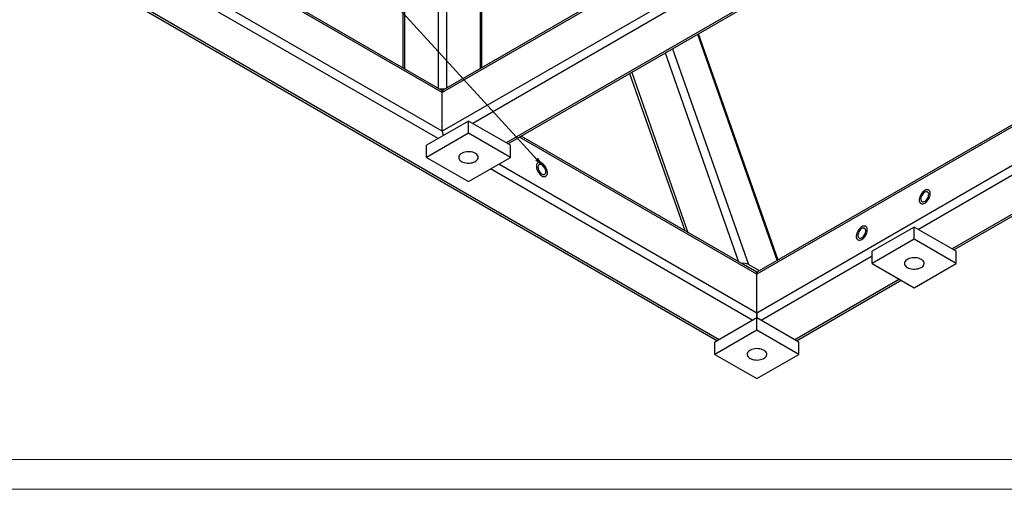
# Model space of a CAD drawing. Header units: millimetres. Extents: x 0 to 841, y 0 to 594.
# Tile 10 of 19: x 452 to 618, y 0 to 79. Entities that reach past the tile are written whole.
import ezdxf

# ---------------------------------------------------------------- set-up
doc = ezdxf.new("R2010")
doc.units = ezdxf.units.MM
doc.layers.add('NOTES', color=6, linetype='Continuous')
doc.layers.add('TRAIT-FORT', color=4, linetype='Continuous', lineweight=25)
doc.styles.add('SLDTEXTSTYLE1', font='TXT', dxfattribs={"width": 0.620748})
doc.dimstyles.new('SLDDIMSTYLE11', dxfattribs={"dimtxt": 0.18, "dimasz": 2, "dimexe": 0, "dimexo": 0.0625, "dimgap": 0, "dimtad": 0, "dimtih": 1, "dimtoh": 1, "dimdec": 0, "dimrnd": 1e-09, "dimzin": 0, "dimdsep": 46, "dimtxsty": 'Standard', "dimsah": 1, "dimcen": 0.09, "dimadec": 0, "dimazin": 0, "dimtfac": 2, "dimtdec": 0, "dimtofl": 0, "dimtmove": 0, "dimatfit": 3, "dimfxl": 1, "dimfrac": 2, "dimtolj": 1, "dimtzin": 0, "dimarcsym": 0})

# ---------------------------------------------------------------- blocks, each defined once
blk = doc.blocks.new('SW_NOTE_0')
at = {"layer": 'NOTES', "color": 0, "char_height": 3.5, "attachment_point": 1, "style": 'SLDTEXTSTYLE1'}
for s, insert in [('SOUDURES :  A=3 CONTINUE ETANCHE', (0, 4.51)), ('TOLERANCE GENERALE : ± 1 mm', (0, -0.01)), ('TOLERANCE DE PLANEITE : ± 1 mm/m', (0, -4.54)), ('PEINTURE EPOXY EP: 60µ', (0, -9.07)), ('COULEUR : BLANC RAL 9010', (0, -13.59))]:
    blk.add_mtext(s, dxfattribs=dict(at, insert=insert))

msp = doc.modelspace()

# ---------------------------------------------------------------- linework, layer by layer
at = {"lineweight": 18}
for p, q in [((836, 5), (5, 5)), ((841, 0), (0, 0))]:
    msp.add_line(p, q, dxfattribs=at)
at = {"layer": 'TRAIT-FORT', "lineweight": 25}
for p, q in [((522.897548, 113.152238), (522.897548, 67.559946)), ((603.390604, 112.872929), (523.604655, 66.813481)), ((603.097629, 113.042059), (523.811802, 67.271325)), ((524.311762, 113.152238), (524.311762, 67.559946)), ((517.240694, 109.886606), (517.240694, 70.825578)), ((609.048378, 109.606765), (523.604655, 60.281154)), ((529.968616, 109.886606), (529.968616, 70.825578)), ((516.947801, 109.478402), (516.947801, 70.994662)), ((609.341352, 108.142947), (528.731179, 61.607685)), ((530.261509, 70.994662), (530.261509, 109.478402)), ((613.937259, 104.264843), (534.388033, 58.342052)), ((534.680893, 58.172988), (614.230118, 104.095778)), ((523.604655, 66.813481), (474.754628, 95.014001)), ((523.668183, 67.115068), (475.047602, 95.183132)), ((523.604655, 60.281154), (469.096854, 91.747838)), ((522.897548, 59.056409), (468.803879, 90.28402)), ((570.273703, 25.175473), (464.207973, 86.405915)), ((463.915113, 86.236851), (569.980843, 25.006408)), ((662.081386, 78.991461), (576.637664, 29.66585)), ((566.624291, 76.613519), (580.029341, 38.494411)), ((580.203383, 38.594884), (566.798333, 76.713992)), ((662.374361, 77.527643), (603.861275, 43.748757)), ((561.185345, 73.473682), (573.547429, 38.320392)), ((562.418211, 74.185401), (575.197335, 37.846201)), ((641.586927, 74.030849), (576.637664, 36.536438)), ((641.685807, 73.74967), (576.637664, 36.198176)), ((666.970268, 73.649538), (609.518129, 40.483125)), ((609.810988, 40.31406), (667.263127, 73.480474)), ((555.173101, 70.002888), (564.472292, 43.559357)), ((555.52849, 70.20805), (565.008732, 43.249677)), ((523.604655, 60.281154), (523.604655, 66.813481)), ((528.024072, 62.015889), (520.953005, 57.933848)), ((528.024072, 59.974537), (528.024072, 62.015889)), ((535.09514, 57.933848), (528.024072, 62.015889)), ((528.024072, 59.974537), (520.953005, 55.892496)), ((535.09514, 55.892496), (528.024072, 59.974537)), ((576.637664, 36.198176), (536.626471, 59.296146)), ((576.637664, 36.536438), (536.919445, 59.465277)), ((520.953005, 55.892496), (520.953005, 57.933848)), ((535.09514, 55.892496), (535.09514, 57.933848)), ((520.953005, 55.892496), (528.024072, 51.810455)), ((528.024072, 51.810455), (535.09514, 55.892496)), ((576.637664, 29.66585), (533.150999, 54.770167)), ((575.930557, 28.441105), (531.73667, 53.953693)), ((603.154168, 44.156961), (596.0831, 40.074921)), ((603.154168, 42.115609), (603.154168, 44.156961)), ((610.225236, 40.074921), (603.154168, 44.156961)), ((603.154168, 42.115609), (596.0831, 38.033569)), ((610.225236, 38.033569), (603.154168, 42.115609)), ((596.0831, 38.033569), (596.0831, 40.074921)), ((610.225236, 38.033569), (610.225236, 40.074921)), ((596.0831, 39.258513), (577.34477, 28.441105)), ((576.698357, 36.571475), (574.843782, 37.642099)), ((577.051911, 36.775577), (575.197335, 37.846201)), ((576.637664, 36.198176), (576.637664, 36.536438)), ((576.637664, 36.536438), (576.637664, 36.198176)), ((596.0831, 38.033569), (603.154168, 33.951528)), ((603.154168, 33.951528), (610.225236, 38.033569)), ((576.637664, 29.66585), (576.637664, 36.198176)), ((600.679007, 35.380408), (583.001625, 25.175473)), ((583.294484, 25.006408), (600.971866, 35.211344)), ((576.637664, 28.849309), (569.566596, 24.767269)), ((576.637664, 28.849309), (576.637664, 29.66585)), ((576.637664, 29.66585), (576.637664, 28.849309)), ((576.637664, 26.807957), (576.637664, 28.849309)), ((583.708731, 24.767269), (576.637664, 28.849309)), ((576.637664, 26.807957), (569.566596, 22.725917)), ((583.708731, 22.725917), (576.637664, 26.807957)), ((569.566596, 22.725917), (569.566596, 24.767269)), ((583.708731, 22.725917), (583.708731, 24.767269)), ((569.566596, 22.725917), (576.637664, 18.643876)), ((576.637664, 18.643876), (583.708731, 22.725917))]:
    msp.add_line(p, q, dxfattribs=at)
at = {"layer": 'TRAIT-FORT', "lineweight": 25, "flags": 128}
for points in [[(529.195218, 56.568584), (528.986481, 56.670643), (528.751492, 56.751477), (528.49666, 56.80888), (528.228938, 56.841286), (527.955628, 56.847812), (527.684184, 56.828279), (527.422012, 56.783221), (527.176263, 56.713866), (526.953639, 56.622106), (526.760214, 56.510444), (526.601264, 56.381926), (526.481125, 56.240058), (526.403073, 56.088709), (526.369237, 55.932008), (526.380541, 55.774229), (526.436677, 55.619677), (526.536112, 55.472566), (526.676135, 55.336909), (526.852927, 55.216408), (527.061664, 55.114349), (527.296653, 55.033515), (527.551484, 54.976112), (527.819206, 54.943706), (528.092517, 54.93718), (528.36396, 54.956713), (528.626132, 55.001771), (528.871882, 55.071126), (529.094505, 55.162886), (529.28793, 55.274548), (529.44688, 55.403066), (529.56702, 55.544934), (529.645072, 55.696283), (529.678908, 55.852984), (529.667603, 56.010763), (529.611468, 56.165315), (529.512032, 56.312426), (529.372009, 56.448083), (529.195218, 56.568584)], [(540.398441, 54.924181), (540.227907, 55.00438), (540.063181, 55.045352), (539.909871, 55.045702), (539.773199, 55.005419), (539.657819, 54.925872), (539.56766, 54.809773), (539.505792, 54.661074), (539.474322, 54.484838), (539.474322, 54.287068), (539.505792, 54.074499), (539.56766, 53.854369), (539.657819, 53.634174), (539.773199, 53.421412), (539.909871, 53.22333), (540.063181, 53.046673), (540.227907, 52.897456), (540.398441, 52.780761), (540.568975, 52.700562), (540.733701, 52.65959), (540.887011, 52.65924), (541.023683, 52.699523), (541.139063, 52.77907), (541.229222, 52.895169), (541.29109, 53.043868), (541.32256, 53.220104), (541.32256, 53.417874), (541.29109, 53.630443), (541.229222, 53.850574), (541.139063, 54.070769), (541.023683, 54.28353), (540.887011, 54.481612), (540.733701, 54.658269), (540.568975, 54.807486), (540.398441, 54.924181)], [(540.398441, 54.924181), (540.227907, 55.00438), (540.063181, 55.045352), (539.909871, 55.045702), (539.773199, 55.005419), (539.657819, 54.925872), (539.56766, 54.809773), (539.505792, 54.661074), (539.474322, 54.484838), (539.474322, 54.287068), (539.505792, 54.074499), (539.56766, 53.854369), (539.657819, 53.634174), (539.773199, 53.421412), (539.909871, 53.22333), (540.063181, 53.046673), (540.227907, 52.897456), (540.398441, 52.780761), (540.568975, 52.700562), (540.733701, 52.65959), (540.887011, 52.65924), (541.023683, 52.699523), (541.139063, 52.77907), (541.229222, 52.895169), (541.29109, 53.043868), (541.32256, 53.220104), (541.32256, 53.417874), (541.29109, 53.630443), (541.229222, 53.850574), (541.139063, 54.070769), (541.023683, 54.28353), (540.887011, 54.481612), (540.733701, 54.658269), (540.568975, 54.807486), (540.398441, 54.924181)], [(540.398441, 54.617978), (540.255934, 54.682348), (540.120091, 54.707914), (539.997263, 54.693481), (539.893194, 54.639723), (539.81275, 54.549153), (539.759692, 54.426008), (539.736501, 54.276045), (539.744261, 54.106276), (539.782611, 53.924639), (539.849756, 53.739628), (539.942556, 53.559893), (540.056674, 53.393839), (540.186772, 53.24923), (540.326768, 53.132828), (540.470114, 53.050075), (540.61011, 53.004842), (540.740208, 52.999243), (540.854326, 53.03354), (540.947126, 53.106129), (541.014271, 53.213616), (541.052621, 53.350976), (541.060381, 53.511785), (541.03719, 53.688524), (540.984132, 53.872929), (540.903688, 54.056377), (540.799619, 54.230291), (540.676791, 54.386538), (540.540948, 54.517814), (540.398441, 54.617978)], [(604.921935, 50.331885), (604.751401, 50.21519), (604.586674, 50.065973), (604.433365, 49.889316), (604.296693, 49.691234), (604.181313, 49.478473), (604.091154, 49.258278), (604.029286, 49.038147), (603.997816, 48.825578), (603.997816, 48.627808), (604.029286, 48.451573), (604.091154, 48.302874), (604.181313, 48.186774), (604.296693, 48.107228), (604.433365, 48.066944), (604.586674, 48.067294), (604.751401, 48.108266), (604.921935, 48.188466), (605.092469, 48.305161), (605.257195, 48.454377), (605.410505, 48.631035), (605.547177, 48.829117), (605.662557, 49.041878), (605.752716, 49.262073), (605.814584, 49.482203), (605.846053, 49.694773), (605.846053, 49.892543), (605.814584, 50.068778), (605.752716, 50.217477), (605.662557, 50.333577), (605.547177, 50.413123), (605.410505, 50.453407), (605.257195, 50.453057), (605.092469, 50.412084), (604.921935, 50.331885)], [(604.921935, 48.188466), (605.092469, 48.305161), (605.257195, 48.454377), (605.410505, 48.631035), (605.547177, 48.829117), (605.662557, 49.041878), (605.752716, 49.262073), (605.814584, 49.482203), (605.846053, 49.694773), (605.846053, 49.892543), (605.814584, 50.068778), (605.752716, 50.217477), (605.662557, 50.333577), (605.547177, 50.413123), (605.410505, 50.453407), (605.257195, 50.453057), (605.092469, 50.412084), (604.921935, 50.331885), (604.751401, 50.21519), (604.586674, 50.065973), (604.433365, 49.889316), (604.296693, 49.691234), (604.181313, 49.478473), (604.091154, 49.258278), (604.029286, 49.038147), (603.997816, 48.825578), (603.997816, 48.627808), (604.029286, 48.451573), (604.091154, 48.302874), (604.181313, 48.186774), (604.296693, 48.107228), (604.433365, 48.066944), (604.586674, 48.067294), (604.751401, 48.108266), (604.921935, 48.188466)], [(604.921935, 50.025682), (604.779428, 49.925518), (604.643585, 49.794243), (604.520757, 49.637995), (604.416688, 49.464081), (604.336244, 49.280633), (604.283185, 49.096228), (604.259994, 48.919489), (604.267755, 48.75868), (604.306104, 48.621321), (604.373249, 48.513833), (604.46605, 48.441244), (604.580168, 48.406947), (604.710266, 48.412546), (604.850261, 48.45778), (604.993608, 48.540532), (605.133604, 48.656934), (605.263702, 48.801543), (605.377819, 48.967597), (605.47062, 49.147332), (605.537765, 49.332343), (605.576115, 49.51398), (605.583875, 49.683749), (605.560684, 49.833712), (605.507626, 49.956858), (605.427182, 50.047427), (605.323112, 50.101185), (605.200285, 50.115619), (605.064441, 50.090053), (604.921935, 50.025682)], [(594.315333, 44.208824), (594.144799, 44.092129), (593.980073, 43.942913), (593.826763, 43.766255), (593.690091, 43.568173), (593.574711, 43.355412), (593.484552, 43.135217), (593.422684, 42.915087), (593.391214, 42.702517), (593.391214, 42.504747), (593.422684, 42.328512), (593.484552, 42.179813), (593.574711, 42.063713), (593.690091, 41.984167), (593.826763, 41.943883), (593.980073, 41.944233), (594.144799, 41.985206), (594.315333, 42.065405), (594.485867, 42.1821), (594.650593, 42.331317), (594.803903, 42.507974), (594.940575, 42.706056), (595.055955, 42.918817), (595.146114, 43.139012), (595.207982, 43.359142), (595.239452, 43.571712), (595.239452, 43.769482), (595.207982, 43.945717), (595.146114, 44.094416), (595.055955, 44.210516), (594.940575, 44.290062), (594.803903, 44.330346), (594.650593, 44.329996), (594.485867, 44.289024), (594.315333, 44.208824)], [(594.315333, 42.065405), (594.485867, 42.1821), (594.650593, 42.331317), (594.803903, 42.507974), (594.940575, 42.706056), (595.055955, 42.918817), (595.146114, 43.139012), (595.207982, 43.359142), (595.239452, 43.571712), (595.239452, 43.769482), (595.207982, 43.945717), (595.146114, 44.094416), (595.055955, 44.210516), (594.940575, 44.290062), (594.803903, 44.330346), (594.650593, 44.329996), (594.485867, 44.289024), (594.315333, 44.208824), (594.144799, 44.092129), (593.980073, 43.942913), (593.826763, 43.766255), (593.690091, 43.568173), (593.574711, 43.355412), (593.484552, 43.135217), (593.422684, 42.915087), (593.391214, 42.702517), (593.391214, 42.504747), (593.422684, 42.328512), (593.484552, 42.179813), (593.574711, 42.063713), (593.690091, 41.984167), (593.826763, 41.943883), (593.980073, 41.944233), (594.144799, 41.985206), (594.315333, 42.065405)], [(594.315333, 43.902622), (594.172826, 43.802457), (594.036983, 43.671182), (593.914155, 43.514934), (593.810086, 43.341021), (593.729642, 43.157572), (593.676584, 42.973167), (593.653393, 42.796428), (593.661153, 42.635619), (593.699503, 42.49826), (593.766648, 42.390773), (593.859448, 42.318183), (593.973566, 42.283886), (594.103664, 42.289485), (594.24366, 42.334719), (594.387007, 42.417471), (594.527002, 42.533873), (594.6571, 42.678482), (594.771218, 42.844537), (594.864019, 43.024271), (594.931163, 43.209283), (594.969513, 43.390919), (594.977273, 43.560688), (594.954083, 43.710652), (594.901024, 43.833797), (594.82058, 43.924366), (594.716511, 43.978124), (594.593683, 43.992558), (594.45784, 43.966992), (594.315333, 43.902622)], [(604.325313, 38.709657), (604.116576, 38.811716), (603.881587, 38.89255), (603.626756, 38.949953), (603.359034, 38.982359), (603.085723, 38.988885), (602.81428, 38.969352), (602.552108, 38.924293), (602.306358, 38.854938), (602.083735, 38.763178), (601.89031, 38.651516), (601.73136, 38.522999), (601.61122, 38.38113), (601.533168, 38.229782), (601.499333, 38.073081), (601.510637, 37.915302), (601.566772, 37.760749), (601.666208, 37.613638), (601.806231, 37.477982), (601.983022, 37.357481), (602.191759, 37.255421), (602.426749, 37.174588), (602.68158, 37.117185), (602.949302, 37.084778), (603.222612, 37.078253), (603.494056, 37.097785), (603.756228, 37.142844), (604.001977, 37.212199), (604.224601, 37.303959), (604.418026, 37.415621), (604.576976, 37.544139), (604.697116, 37.686007), (604.775168, 37.837355), (604.809003, 37.994056), (604.797699, 38.151835), (604.741563, 38.306388), (604.642128, 38.453499), (604.502105, 38.589155), (604.325313, 38.709657)], [(577.808809, 23.402004), (577.600072, 23.504064), (577.365083, 23.584898), (577.110252, 23.6423), (576.842529, 23.674707), (576.569219, 23.681233), (576.297776, 23.6617), (576.035603, 23.616641), (575.789854, 23.547286), (575.56723, 23.455526), (575.373806, 23.343864), (575.214855, 23.215347), (575.094716, 23.073478), (575.016664, 22.92213), (574.982828, 22.765429), (574.994133, 22.60765), (575.050268, 22.453097), (575.149703, 22.305986), (575.289727, 22.17033), (575.466518, 22.049829), (575.675255, 21.947769), (575.910244, 21.866935), (576.165075, 21.809533), (576.432798, 21.777126), (576.706108, 21.770601), (576.977551, 21.790133), (577.239724, 21.835192), (577.485473, 21.904547), (577.708097, 21.996307), (577.901522, 22.107969), (578.060472, 22.236486), (578.180611, 22.378355), (578.258663, 22.529703), (578.292499, 22.686404), (578.281195, 22.844183), (578.225059, 22.998736), (578.125624, 23.145847), (577.9856, 23.281503), (577.808809, 23.402004)]]:
    msp.add_lwpolyline(points, dxfattribs=at)
at = {"layer": 'TRAIT-FORT', "lineweight": 25}
for centre, radius, start, end in [((523.604655, 65.702747), 1.688314, 78.00937703, 101.99062297), ((524.080341, 66.874045), 0.479526, 124.05635083, 187.25582956), ((525.062817, 60.335224), 1.459164, 182.12361934, 210.97784107)]:
    msp.add_arc(centre, radius, start, end, dxfattribs=at)
for major_axis, end_param in [((1.061254, -0.104548), 2.0428110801), ((0.530627, -0.052274), 1.4937137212)]:
    msp.add_ellipse((574.490228, 37.437997), major_axis=major_axis, ratio=0.5697420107, start_param=0.8990410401, end_param=end_param, dxfattribs=at)

# ---------------------------------------------------------------- block references
at = {"layer": 'NOTES'}
msp.add_blockref('SW_NOTE_0', (377.821492, 30.87697), dxfattribs=at)

# ---------------------------------------------------------------- leaders
msp.add_leader([(540.847878, 54.155731), (507.47512, 90.648981)], dimstyle='SLDDIMSTYLE11', dxfattribs=at)

doc.saveas('drawing.dxf')
